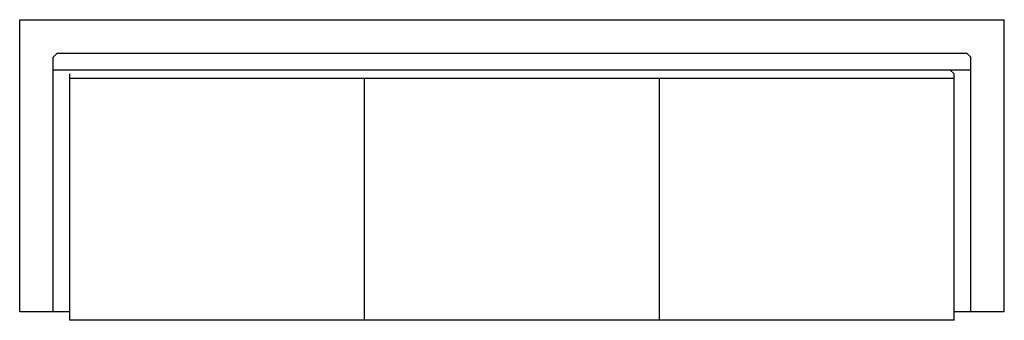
# Model space of a CAD drawing. Extents: x 11592 to 13948, y 9382 to 10102.
import ezdxf

# ---------------------------------------------------------------- set-up
doc = ezdxf.new("R2010")
doc.units = 0
doc.header["$LTSCALE"] = 300
doc.layers.get('0').update_dxf_attribs({"linetype": 'CONTINUOUS'})

msp = doc.modelspace()

# ---------------------------------------------------------------- linework, layer by layer
at = {"ltscale": 0.3}
for p, q in [((11592.5, 9402), (11592.5, 10102)), ((11592.5, 10102), (13947.5, 10102)), ((13947.5, 9402), (13947.5, 10102)), ((11682.5, 10022), (11672.5, 10012)), ((11672.5, 9402), (11672.5, 10012)), ((11682.5, 10022), (13857.5, 10022)), ((13857.5, 10022), (13867.5, 10012)), ((13867.5, 9402), (13867.5, 10012)), ((11672.5, 9982), (13867.5, 9982)), ((11712.5, 9382), (11712.5, 9972)), ((11712.5, 9962), (13827.5, 9962)), ((12417.5, 9382), (12417.5, 9962)), ((13122.5, 9382), (13122.5, 9962)), ((13817.5, 9982), (13827.5, 9972)), ((13827.5, 9382), (13827.5, 9972)), ((11712.5, 9402), (11592.5, 9402)), ((13947.5, 9402), (13827.5, 9402)), ((13827.5, 9382), (11712.5, 9382))]:
    msp.add_line(p, q, dxfattribs=at)

doc.saveas('drawing.dxf')
